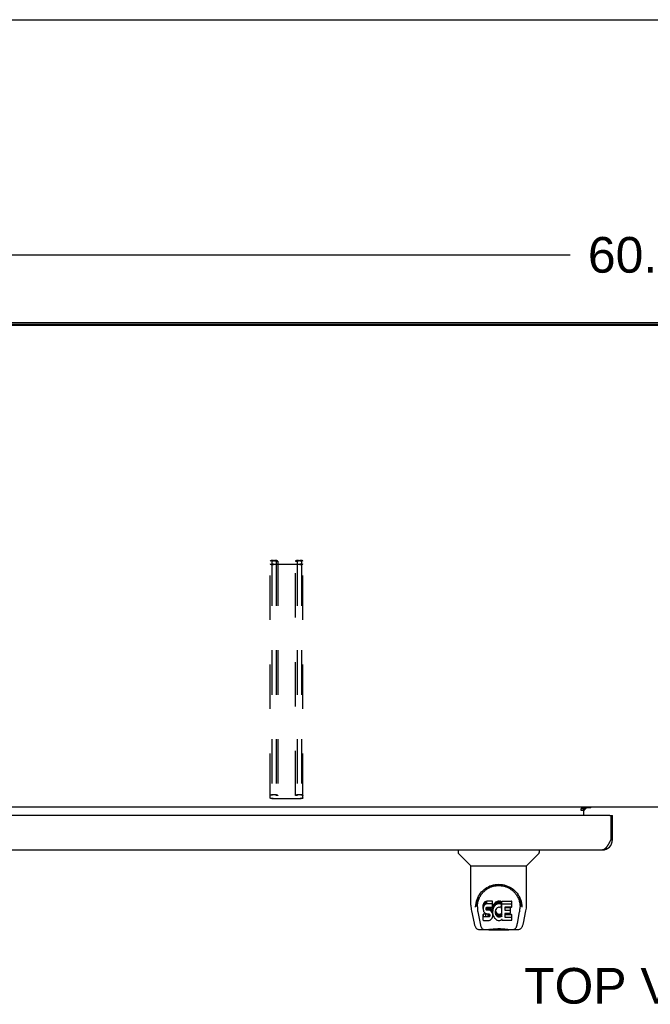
# Model space of a CAD drawing. Header units: inches. Extents: x 0 to 200, y 0 to 130.
# Tile 62 of 91: x 47 to 62, y 105 to 130. Entities that reach past the tile are written whole.
import ezdxf

# ---------------------------------------------------------------- set-up
doc = ezdxf.new("R2010")
doc.units = ezdxf.units.IN
doc.header["$LTSCALE"] = 11.011777
doc.header["$MEASUREMENT"] = 0
doc.linetypes.add('HIDDEN', pattern=[0.2, 0.1, -0.1])
doc.layers.get('0').update_dxf_attribs({"linetype": 'CONTINUOUS'})
for name, color, linetype in [('02___PRT_ALL_AXES', 7, 'CONTINUOUS'), ('DEFAULT_2', 8, 'HIDDEN'), ('DIMENSIONS', 7, 'CONTINUOUS')]:
    doc.layers.add(name, color=color, linetype=linetype)
doc.styles.get("Standard").update_dxf_attribs({"font": 'arial.ttf'})
doc.dimstyles.new('DIMSTYLE_1', dxfattribs={"dimtxt": 0.883298, "dimasz": 1.17773, "dimexe": 0.09, "dimexo": 0.07, "dimgap": 0.0375, "dimtad": 0, "dimtih": 1, "dimtoh": 1, "dimzin": 4, "dimdsep": 46, "dimtxsty": 'Standard', "dimblk": '_FILLED', "dimblk1": '_FILLED', "dimblk2": '_FILLED', "dimcen": 0.09, "dimazin": 1, "dimtfac": 1, "dimtofl": 0, "dimtmove": 0, "dimatfit": 3, "dimldrblk": '_FILLED', "dimfxl": 0, "dimtolj": 1, "dimtzin": 4, "dimarcsym": 0})

# ---------------------------------------------------------------- blocks, each defined once
blk = doc.blocks.new('_FILLED')
at = {"color": 0, "linetype": 'ByBlock'}
blk.add_solid([(0, 0), (-1, 0.2), (-1, -0.2)], dxfattribs=at)
blk = doc.blocks.new('*D9')
at = {"layer": 'DIMENSIONS', "color": 2, "linetype": 'Continuous'}
for p, q in [((32.413, 122.785), (32.413, 124.788)), ((92.413, 122.785), (92.413, 124.788)), ((32.413, 123.728), (60.428, 123.728)), ((92.413, 123.728), (64.398, 123.728))]:
    blk.add_line(p, q, dxfattribs=at)
at = {"layer": 'DIMENSIONS', "color": 2, "linetype": 'Continuous', "xscale": 1.1777301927, "yscale": 1.1777301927, "zscale": 1.1777301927, "rotation": 180}
blk.add_blockref('_FILLED', (32.413, 123.728), dxfattribs=at)
at = {"layer": 'DIMENSIONS', "color": 2, "linetype": 'Continuous', "xscale": 1.1777301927, "yscale": 1.1777301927, "zscale": 1.1777301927}
blk.add_blockref('_FILLED', (92.413, 123.728), dxfattribs=at)
at = {"layer": 'DIMENSIONS', "color": 2, "linetype": 'Continuous', "insert": (62.413, 124.17), "char_height": 0.8833, "width": 3.08662, "attachment_point": 2, "line_spacing_factor": 0.9}
blk.add_mtext('60.00', dxfattribs=at)

msp = doc.modelspace()

# ---------------------------------------------------------------- linework, layer by layer
at = {"color": 7, "linetype": 'Continuous'}
for p, q in [((0, 129.55), (200.214, 129.55)), ((92.301, 121.975), (32.525, 121.975)), ((90.861, 110.052), (33.966, 110.052)), ((60.699, 110.023), (60.767, 110.023)), ((60.699, 109.972), (60.699, 110.023)), ((60.767, 109.972), (60.699, 109.972)), ((60.767, 110.052), (60.767, 110.023)), ((60.767, 109.848), (60.767, 110.018)), ((60.774, 109.977), (60.838, 110.041)), ((61.414, 109.848), (61.476, 109.848)), ((61.476, 109.241), (61.434, 109.241)), ((57.659, 108.994), (57.659, 108.932)), ((59.667, 108.994), (59.667, 108.932)), ((57.968, 108.606), (57.671, 108.904)), ((59.358, 108.606), (59.656, 108.904)), ((57.974, 107.629), (57.974, 108.601)), ((57.974, 108.601), (59.352, 108.601)), ((59.352, 107.629), (59.352, 108.601)), ((58.092, 107.574), (58.092, 107.574)), ((58.099, 107.661), (58.098, 107.597)), ((58.136, 107.587), (58.136, 107.564)), ((58.279, 107.632), (58.277, 107.609)), ((58.277, 107.542), (58.277, 107.609)), ((58.279, 107.565), (58.277, 107.542)), ((58.277, 107.542), (58.278, 107.518)), ((58.278, 107.518), (58.282, 107.494)), ((58.284, 107.656), (58.279, 107.632)), ((58.279, 107.565), (58.279, 107.632)), ((58.284, 107.589), (58.279, 107.565)), ((58.293, 107.678), (58.284, 107.656)), ((58.284, 107.589), (58.284, 107.656)), ((58.293, 107.611), (58.284, 107.589)), ((58.307, 107.698), (58.293, 107.678)), ((58.293, 107.611), (58.293, 107.678)), ((58.307, 107.631), (58.293, 107.611)), ((58.316, 107.706), (58.307, 107.698)), ((58.307, 107.631), (58.307, 107.698)), ((58.316, 107.639), (58.307, 107.631)), ((58.325, 107.712), (58.316, 107.706)), ((58.316, 107.639), (58.316, 107.706)), ((58.325, 107.646), (58.316, 107.639)), ((58.347, 107.722), (58.325, 107.712)), ((58.325, 107.646), (58.325, 107.712)), ((58.347, 107.655), (58.325, 107.646)), ((58.37, 107.729), (58.347, 107.722)), ((58.347, 107.655), (58.347, 107.722)), ((58.37, 107.663), (58.347, 107.655)), ((58.348, 107.53), (58.349, 107.545)), ((58.349, 107.523), (58.348, 107.53)), ((58.349, 107.545), (58.351, 107.56)), ((58.349, 107.523), (58.349, 107.545)), ((58.351, 107.515), (58.349, 107.523)), ((58.351, 107.56), (58.354, 107.567)), ((58.351, 107.515), (58.351, 107.56)), ((58.356, 107.509), (58.351, 107.515)), ((58.354, 107.567), (58.36, 107.572)), ((58.356, 107.509), (58.356, 107.568)), ((58.362, 107.505), (58.356, 107.509)), ((58.36, 107.572), (58.374, 107.576)), ((58.362, 107.572), (58.361, 107.572)), ((58.376, 107.568), (58.362, 107.572)), ((58.362, 107.505), (58.362, 107.572)), ((58.37, 107.663), (58.37, 107.729)), ((58.51, 107.729), (58.37, 107.729)), ((58.51, 107.663), (58.37, 107.663)), ((58.374, 107.576), (58.389, 107.577)), ((58.4, 107.569), (58.376, 107.568)), ((58.376, 107.501), (58.376, 107.568)), ((58.389, 107.577), (58.502, 107.577)), ((58.424, 107.567), (58.4, 107.569)), ((58.4, 107.502), (58.4, 107.569)), ((58.448, 107.562), (58.424, 107.567)), ((58.424, 107.501), (58.424, 107.567)), ((58.459, 107.557), (58.448, 107.562)), ((58.448, 107.495), (58.448, 107.562)), ((58.468, 107.551), (58.459, 107.557)), ((58.459, 107.491), (58.459, 107.557)), ((58.486, 107.534), (58.468, 107.551)), ((58.468, 107.484), (58.468, 107.551)), ((58.499, 107.514), (58.486, 107.534)), ((58.486, 107.467), (58.486, 107.534)), ((58.508, 107.492), (58.499, 107.514)), ((58.499, 107.447), (58.499, 107.514)), ((58.502, 107.577), (58.507, 107.578)), ((58.507, 107.578), (58.509, 107.583)), ((58.509, 107.583), (58.51, 107.596)), ((58.514, 107.565), (58.509, 107.521)), ((58.509, 107.454), (58.509, 107.521)), ((58.511, 107.687), (58.51, 107.729)), ((58.51, 107.663), (58.51, 107.729)), ((58.511, 107.62), (58.51, 107.663)), ((58.51, 107.596), (58.511, 107.62)), ((58.511, 107.62), (58.511, 107.687)), ((58.518, 107.587), (58.514, 107.565)), ((58.514, 107.499), (58.514, 107.565)), ((58.518, 107.521), (58.514, 107.499)), ((58.524, 107.609), (58.518, 107.587)), ((58.518, 107.521), (58.518, 107.587)), ((58.524, 107.542), (58.518, 107.521)), ((58.533, 107.629), (58.524, 107.609)), ((58.524, 107.542), (58.524, 107.609)), ((58.533, 107.563), (58.524, 107.542)), ((58.543, 107.649), (58.533, 107.629)), ((58.533, 107.563), (58.533, 107.629)), ((58.543, 107.582), (58.533, 107.563)), ((58.556, 107.667), (58.543, 107.649)), ((58.543, 107.582), (58.543, 107.649)), ((58.556, 107.6), (58.543, 107.582)), ((58.571, 107.684), (58.556, 107.667)), ((58.556, 107.6), (58.556, 107.667)), ((58.571, 107.617), (58.556, 107.6)), ((58.587, 107.699), (58.571, 107.684)), ((58.571, 107.617), (58.571, 107.684)), ((58.587, 107.632), (58.571, 107.617)), ((58.586, 107.509), (58.583, 107.497)), ((58.592, 107.521), (58.586, 107.509)), ((58.606, 107.712), (58.587, 107.699)), ((58.587, 107.632), (58.587, 107.699)), ((58.606, 107.645), (58.587, 107.632)), ((58.606, 107.544), (58.592, 107.521)), ((58.626, 107.721), (58.606, 107.712)), ((58.606, 107.645), (58.606, 107.712)), ((58.626, 107.654), (58.606, 107.645)), ((58.615, 107.555), (58.606, 107.544)), ((58.625, 107.562), (58.615, 107.555)), ((58.65, 107.573), (58.625, 107.562)), ((58.648, 107.726), (58.626, 107.721)), ((58.626, 107.654), (58.626, 107.721)), ((58.648, 107.659), (58.626, 107.654)), ((58.67, 107.728), (58.648, 107.726)), ((58.648, 107.659), (58.648, 107.726)), ((58.67, 107.661), (58.648, 107.659)), ((58.663, 107.576), (58.65, 107.573)), ((58.676, 107.576), (58.663, 107.576)), ((58.67, 107.728), (58.692, 107.728)), ((58.67, 107.661), (58.67, 107.728)), ((58.692, 107.661), (58.67, 107.661)), ((58.69, 107.573), (58.676, 107.576)), ((58.702, 107.568), (58.69, 107.573)), ((58.704, 107.726), (58.692, 107.728)), ((58.692, 107.661), (58.692, 107.728)), ((58.704, 107.659), (58.692, 107.661)), ((58.714, 107.722), (58.704, 107.726)), ((58.704, 107.659), (58.704, 107.726)), ((58.714, 107.656), (58.704, 107.659)), ((58.734, 107.638), (58.708, 107.57)), ((58.733, 107.71), (58.714, 107.722)), ((58.714, 107.656), (58.714, 107.722)), ((58.733, 107.644), (58.714, 107.656)), ((58.733, 107.71), (58.733, 107.644)), ((58.734, 107.707), (58.734, 107.64)), ((58.743, 107.727), (58.98, 107.727)), ((58.743, 107.335), (58.743, 107.727)), ((58.743, 107.661), (58.98, 107.661)), ((58.813, 107.573), (58.813, 107.505)), ((58.98, 107.577), (58.818, 107.577)), ((58.818, 107.568), (58.949, 107.568)), ((58.953, 107.423), (58.953, 107.563)), ((58.984, 107.582), (58.984, 107.723)), ((59.227, 107.661), (59.228, 107.597)), ((59.234, 107.574), (59.234, 107.574)), ((57.989, 107.486), (58.054, 107.18)), ((58.145, 107.466), (58.203, 107.173)), ((58.28, 107.256), (58.28, 107.398)), ((58.282, 107.494), (58.29, 107.472)), ((58.343, 107.403), (58.284, 107.402)), ((58.284, 107.335), (58.284, 107.402)), ((58.343, 107.336), (58.284, 107.335)), ((58.29, 107.472), (58.303, 107.452)), ((58.303, 107.452), (58.319, 107.435)), ((58.319, 107.435), (58.339, 107.422)), ((58.339, 107.422), (58.35, 107.417)), ((58.404, 107.403), (58.343, 107.403)), ((58.343, 107.336), (58.343, 107.403)), ((58.404, 107.336), (58.343, 107.336)), ((58.35, 107.417), (58.362, 107.415)), ((58.376, 107.501), (58.362, 107.505)), ((58.362, 107.415), (58.409, 107.415)), ((58.4, 107.502), (58.376, 107.501)), ((58.424, 107.501), (58.4, 107.502)), ((58.419, 107.404), (58.404, 107.403)), ((58.404, 107.336), (58.404, 107.403)), ((58.419, 107.337), (58.404, 107.336)), ((58.409, 107.415), (58.417, 107.414)), ((58.417, 107.414), (58.424, 107.412)), ((58.426, 107.408), (58.419, 107.404)), ((58.419, 107.337), (58.419, 107.404)), ((58.426, 107.341), (58.419, 107.337)), ((58.448, 107.495), (58.424, 107.501)), ((58.424, 107.412), (58.43, 107.407)), ((58.427, 107.409), (58.426, 107.408)), ((58.426, 107.341), (58.426, 107.408)), ((58.431, 107.346), (58.426, 107.341)), ((58.43, 107.407), (58.435, 107.401)), ((58.431, 107.346), (58.431, 107.406)), ((58.441, 107.358), (58.431, 107.346)), ((58.435, 107.401), (58.442, 107.388)), ((58.441, 107.358), (58.441, 107.39)), ((58.443, 107.365), (58.441, 107.358)), ((58.442, 107.388), (58.444, 107.373)), ((58.443, 107.365), (58.443, 107.377)), ((58.444, 107.373), (58.443, 107.365)), ((58.459, 107.491), (58.448, 107.495)), ((58.452, 107.257), (58.471, 107.271)), ((58.468, 107.484), (58.459, 107.491)), ((58.486, 107.467), (58.468, 107.484)), ((58.471, 107.271), (58.488, 107.287)), ((58.499, 107.447), (58.486, 107.467)), ((58.488, 107.287), (58.495, 107.297)), ((58.495, 107.297), (58.5, 107.308)), ((58.508, 107.425), (58.499, 107.447)), ((58.5, 107.308), (58.509, 107.331)), ((58.508, 107.425), (58.508, 107.492)), ((58.509, 107.488), (58.508, 107.492)), ((58.514, 107.402), (58.508, 107.425)), ((58.514, 107.499), (58.509, 107.454)), ((58.509, 107.454), (58.51, 107.432)), ((58.509, 107.331), (58.515, 107.354)), ((58.51, 107.432), (58.513, 107.41)), ((58.513, 107.41), (58.518, 107.388)), ((58.517, 107.378), (58.514, 107.402)), ((58.515, 107.354), (58.517, 107.378)), ((58.517, 107.378), (58.517, 107.392)), ((58.518, 107.388), (58.525, 107.367)), ((58.525, 107.367), (58.546, 107.328)), ((58.546, 107.328), (58.559, 107.309)), ((58.559, 107.309), (58.573, 107.293)), ((58.573, 107.293), (58.59, 107.278)), ((58.583, 107.497), (58.579, 107.47)), ((58.579, 107.47), (58.579, 107.443)), ((58.579, 107.443), (58.58, 107.43)), ((58.58, 107.43), (58.58, 107.47)), ((58.58, 107.43), (58.583, 107.417)), ((58.582, 107.489), (58.583, 107.484)), ((58.583, 107.484), (58.593, 107.459)), ((58.583, 107.417), (58.583, 107.484)), ((58.583, 107.417), (58.593, 107.392)), ((58.59, 107.278), (58.608, 107.264)), ((58.593, 107.459), (58.607, 107.436)), ((58.593, 107.392), (58.593, 107.459)), ((58.593, 107.392), (58.607, 107.369)), ((58.607, 107.436), (58.615, 107.426)), ((58.607, 107.369), (58.607, 107.436)), ((58.607, 107.369), (58.615, 107.359)), ((58.608, 107.264), (58.617, 107.259)), ((58.615, 107.426), (58.625, 107.417)), ((58.615, 107.359), (58.615, 107.426)), ((58.615, 107.359), (58.625, 107.35)), ((58.625, 107.417), (58.637, 107.41)), ((58.625, 107.35), (58.625, 107.417)), ((58.625, 107.35), (58.637, 107.343)), ((58.637, 107.41), (58.649, 107.405)), ((58.637, 107.343), (58.637, 107.41)), ((58.637, 107.343), (58.649, 107.338)), ((58.649, 107.405), (58.662, 107.402)), ((58.649, 107.338), (58.649, 107.405)), ((58.649, 107.338), (58.662, 107.336)), ((58.662, 107.402), (58.676, 107.402)), ((58.662, 107.336), (58.662, 107.402)), ((58.662, 107.336), (58.676, 107.335)), ((58.676, 107.402), (58.689, 107.404)), ((58.676, 107.335), (58.676, 107.402)), ((58.676, 107.335), (58.689, 107.337)), ((58.689, 107.404), (58.701, 107.408)), ((58.689, 107.337), (58.689, 107.404)), ((58.689, 107.337), (58.701, 107.341)), ((58.701, 107.408), (58.714, 107.413)), ((58.701, 107.341), (58.701, 107.408)), ((58.701, 107.341), (58.714, 107.347)), ((58.714, 107.413), (58.725, 107.421)), ((58.714, 107.347), (58.714, 107.413)), ((58.714, 107.347), (58.725, 107.354)), ((58.715, 107.257), (58.734, 107.268)), ((58.725, 107.421), (58.725, 107.354)), ((58.731, 107.42), (58.743, 107.402)), ((58.731, 107.353), (58.743, 107.335)), ((58.745, 107.269), (58.734, 107.269)), ((58.734, 107.268), (58.734, 107.269)), ((58.745, 107.256), (58.745, 107.269)), ((58.814, 107.414), (58.814, 107.337)), ((58.818, 107.501), (58.949, 107.501)), ((58.949, 107.419), (58.819, 107.419)), ((58.819, 107.399), (58.98, 107.399)), ((58.819, 107.332), (58.98, 107.332)), ((58.985, 107.256), (58.985, 107.395)), ((59.124, 107.173), (59.18, 107.463)), ((59.18, 107.463), (59.181, 107.467)), ((59.272, 107.18), (59.337, 107.486)), ((58.179, 107.026), (58.405, 107.026)), ((58.213, 107.105), (58.22, 107.105)), ((58.219, 107.109), (58.222, 107.099)), ((58.223, 107.098), (58.222, 107.099)), ((58.265, 107.026), (58.264, 107.026)), ((58.284, 107.251), (58.428, 107.251)), ((58.38, 107.026), (58.4, 107.026)), ((58.38, 107.026), (58.402, 107.026)), ((58.425, 107.006), (58.405, 107.027)), ((58.428, 107.251), (58.44, 107.253)), ((58.44, 107.253), (58.452, 107.257)), ((58.617, 107.259), (58.628, 107.255)), ((58.628, 107.255), (58.65, 107.249)), ((58.65, 107.249), (58.672, 107.247)), ((58.672, 107.247), (58.694, 107.25)), ((58.694, 107.25), (58.715, 107.257)), ((58.98, 107.251), (58.749, 107.251)), ((58.901, 107.006), (58.922, 107.027)), ((58.921, 107.026), (59.148, 107.026)), ((59.063, 107.026), (59.061, 107.026)), ((59.104, 107.098), (59.104, 107.099)), ((59.106, 107.105), (59.113, 107.105)), ((58.901, 107.006), (58.425, 107.006))]:
    msp.add_line(p, q, dxfattribs=at)
at = {"color": 3, "linetype": 'Continuous'}
for p, q in [((32.517, 122.052), (92.309, 122.052)), ((92.301, 122.002), (32.525, 122.002)), ((60.767, 110.018), (60.699, 110.018)), ((60.939, 110.041), (60.767, 110.041)), ((61.414, 109.848), (32.85, 109.848)), ((61.434, 109.828), (61.434, 109.241)), ((61.476, 109.241), (61.476, 109.848)), ((61.421, 109.216), (61.414, 109.204)), ((61.434, 109.241), (61.421, 109.216)), ((33.035, 108.994), (61.229, 108.994)), ((61.414, 109.204), (61.407, 109.191))]:
    msp.add_line(p, q, dxfattribs=at)
msp.add_lwpolyline([(61.407, 109.191), (61.401, 109.179), (61.397, 109.173), (61.394, 109.167), (61.391, 109.161), (61.388, 109.155), (61.384, 109.149), (61.381, 109.144), (61.378, 109.138), (61.374, 109.132), (61.371, 109.127), (61.368, 109.121), (61.364, 109.116), (61.361, 109.11), (61.358, 109.105), (61.355, 109.1), (61.351, 109.095), (61.348, 109.09), (61.345, 109.085), (61.341, 109.08), (61.338, 109.076), (61.335, 109.071), (61.331, 109.067), (61.328, 109.062), (61.325, 109.058), (61.322, 109.054), (61.318, 109.05), (61.315, 109.046), (61.312, 109.042), (61.308, 109.039), (61.305, 109.035), (61.302, 109.032), (61.298, 109.028), (61.295, 109.025), (61.292, 109.022), (61.289, 109.02), (61.285, 109.017), (61.282, 109.014), (61.279, 109.012), (61.275, 109.01), (61.272, 109.008), (61.269, 109.006), (61.266, 109.004), (61.262, 109.002), (61.259, 109.001), (61.256, 108.999), (61.252, 108.998), (61.249, 108.997), (61.246, 108.996), (61.242, 108.996), (61.239, 108.995), (61.236, 108.995), (61.233, 108.994), (61.229, 108.994)], dxfattribs=at)
at = {"color": 7, "linetype": 'Continuous'}
for points in [[(58.092, 107.587), (58.095, 107.628), (58.102, 107.678), (58.113, 107.725), (58.127, 107.769), (58.144, 107.811), (58.164, 107.85), (58.186, 107.887), (58.211, 107.922), (58.238, 107.955), (58.268, 107.985), (58.299, 108.014), (58.333, 108.039), (58.369, 108.063), (58.406, 108.083), (58.446, 108.102), (58.487, 108.117), (58.53, 108.129), (58.574, 108.137), (58.618, 108.143), (58.664, 108.145), (58.709, 108.143), (58.753, 108.137), (58.797, 108.129), (58.84, 108.117), (58.881, 108.101), (58.921, 108.083), (58.958, 108.062), (58.994, 108.039), (59.028, 108.013), (59.059, 107.985), (59.089, 107.954), (59.116, 107.922), (59.141, 107.887), (59.163, 107.849), (59.183, 107.81), (59.2, 107.768), (59.214, 107.724), (59.225, 107.677), (59.232, 107.627), (59.234, 107.587)], [(58.136, 107.587), (58.137, 107.607), (58.138, 107.631), (58.141, 107.655), (58.144, 107.679), (58.149, 107.703), (58.155, 107.726), (58.162, 107.748), (58.169, 107.771), (58.178, 107.792), (58.187, 107.813), (58.198, 107.834), (58.208, 107.853), (58.22, 107.872), (58.232, 107.89), (58.245, 107.907), (58.258, 107.924), (58.272, 107.94), (58.286, 107.955), (58.3, 107.969), (58.315, 107.982), (58.33, 107.995), (58.345, 108.007), (58.361, 108.018), (58.376, 108.029), (58.392, 108.039), (58.408, 108.048), (58.424, 108.056)], [(58.424, 108.056), (58.439, 108.064), (58.455, 108.071), (58.471, 108.078), (58.487, 108.084), (58.503, 108.089), (58.519, 108.094), (58.535, 108.098), (58.551, 108.102), (58.567, 108.105), (58.583, 108.108), (58.599, 108.11), (58.615, 108.112), (58.631, 108.113), (58.647, 108.114), (58.662, 108.114), (58.678, 108.114), (58.694, 108.113), (58.71, 108.112), (58.726, 108.11), (58.742, 108.108), (58.758, 108.105), (58.774, 108.102), (58.79, 108.098), (58.806, 108.094), (58.822, 108.089), (58.838, 108.084), (58.854, 108.078), (58.87, 108.072), (58.886, 108.064)], [(58.886, 108.064), (58.902, 108.057), (58.918, 108.048), (58.934, 108.039), (58.949, 108.029), (58.965, 108.019), (58.98, 108.008), (58.996, 107.996), (59.011, 107.983), (59.025, 107.97), (59.04, 107.955), (59.054, 107.94), (59.068, 107.924), (59.081, 107.908), (59.094, 107.89), (59.106, 107.872), (59.118, 107.853), (59.129, 107.834), (59.139, 107.814), (59.148, 107.793), (59.157, 107.771), (59.165, 107.749), (59.171, 107.726), (59.177, 107.703), (59.182, 107.68), (59.186, 107.656), (59.188, 107.631), (59.19, 107.607), (59.19, 107.587)], [(57.974, 107.629), (57.975, 107.596), (57.978, 107.556), (57.984, 107.517), (57.989, 107.486)], [(58.092, 107.574), (58.092, 107.579), (58.092, 107.587)], [(58.136, 107.564), (58.137, 107.548), (58.138, 107.519), (58.141, 107.491), (58.145, 107.466)], [(59.181, 107.467), (59.182, 107.47), (59.182, 107.473), (59.183, 107.476), (59.183, 107.479), (59.184, 107.482), (59.184, 107.485), (59.185, 107.489), (59.185, 107.492), (59.186, 107.496), (59.186, 107.499), (59.187, 107.503), (59.187, 107.507), (59.188, 107.511), (59.188, 107.515), (59.188, 107.519), (59.189, 107.524), (59.189, 107.528), (59.189, 107.532), (59.189, 107.537), (59.19, 107.542), (59.19, 107.546), (59.19, 107.551), (59.19, 107.556), (59.19, 107.561), (59.19, 107.587)], [(59.234, 107.587), (59.234, 107.58), (59.234, 107.574)], [(59.337, 107.486), (59.343, 107.516), (59.348, 107.556), (59.351, 107.596), (59.352, 107.63)], [(58.284, 107.402), (58.284, 107.402), (58.283, 107.402), (58.283, 107.402), (58.282, 107.402), (58.282, 107.402), (58.282, 107.401), (58.281, 107.401), (58.281, 107.401), (58.28, 107.4), (58.28, 107.4), (58.28, 107.399), (58.28, 107.399), (58.28, 107.398), (58.28, 107.398)], [(58.284, 107.335), (58.284, 107.335), (58.283, 107.335), (58.283, 107.335), (58.282, 107.335), (58.282, 107.335), (58.282, 107.335), (58.281, 107.334), (58.281, 107.334), (58.28, 107.333), (58.28, 107.333), (58.28, 107.333), (58.28, 107.332), (58.28, 107.331), (58.28, 107.331)], [(58.054, 107.18), (58.057, 107.167), (58.062, 107.149), (58.067, 107.132), (58.072, 107.117), (58.078, 107.104), (58.084, 107.091), (58.09, 107.08), (58.098, 107.069), (58.106, 107.06), (58.115, 107.051), (58.125, 107.043), (58.137, 107.036), (58.149, 107.031), (58.162, 107.027), (58.175, 107.026), (58.179, 107.026)], [(58.203, 107.173), (58.205, 107.161), (58.208, 107.148), (58.211, 107.134), (58.215, 107.121), (58.219, 107.109)], [(58.223, 107.098), (58.228, 107.086), (58.234, 107.073), (58.24, 107.063), (58.247, 107.054), (58.254, 107.045), (58.263, 107.038), (58.272, 107.033), (58.281, 107.029), (58.291, 107.026), (58.299, 107.026)], [(58.4, 107.026), (58.422, 107.028), (58.446, 107.03), (58.47, 107.033), (58.496, 107.036), (58.523, 107.039), (58.55, 107.041), (58.578, 107.044), (58.607, 107.045), (58.637, 107.046), (58.666, 107.047), (58.695, 107.046), (58.724, 107.045), (58.753, 107.043), (58.78, 107.041), (58.807, 107.038), (58.834, 107.035), (58.859, 107.033), (58.883, 107.03), (58.905, 107.028)], [(58.402, 107.026), (58.429, 107.028), (58.456, 107.031), (58.484, 107.033), (58.513, 107.036), (58.542, 107.039), (58.572, 107.041), (58.602, 107.043), (58.632, 107.044), (58.663, 107.045), (58.693, 107.044), (58.724, 107.043), (58.754, 107.042), (58.784, 107.039), (58.813, 107.036), (58.842, 107.033), (58.87, 107.031), (58.898, 107.028)], [(58.898, 107.028), (58.924, 107.026), (58.947, 107.026)], [(58.905, 107.028), (58.927, 107.026), (58.947, 107.026)], [(59.027, 107.026), (59.035, 107.026), (59.045, 107.029), (59.055, 107.033), (59.064, 107.038), (59.072, 107.045), (59.079, 107.053), (59.086, 107.063), (59.092, 107.073), (59.099, 107.086), (59.104, 107.098)], [(59.104, 107.099), (59.108, 107.109), (59.111, 107.121), (59.115, 107.134), (59.118, 107.148), (59.121, 107.161), (59.124, 107.173)], [(59.148, 107.026), (59.15, 107.026), (59.164, 107.027), (59.177, 107.031), (59.189, 107.036), (59.201, 107.042), (59.211, 107.05), (59.22, 107.059), (59.228, 107.069), (59.236, 107.079), (59.242, 107.091), (59.248, 107.103), (59.254, 107.117), (59.259, 107.132), (59.264, 107.149), (59.269, 107.167), (59.272, 107.18)]]:
    msp.add_lwpolyline(points, dxfattribs=at)
at = {"color": 3, "linetype": 'Continuous'}
for centre, radius, start, end in [((60.882, 109.937), 0.115, 115.2502, 167.1429), ((61.414, 109.828), 0.02, 0, 90), ((61.229, 109.241), 0.246, 270, 360)]:
    msp.add_arc(centre, radius, start, end, dxfattribs=at)
at = {"color": 7, "linetype": 'Continuous'}
for centre, radius, start, end in [((57.699, 108.932), 0.0394, 180, 225), ((59.628, 108.932), 0.0394, 315, 360), ((57.982, 108.62), 0.0197, 225, 270), ((59.344, 108.62), 0.0197, 270, 315)]:
    msp.add_arc(centre, radius, start, end, dxfattribs=at)
for centre, major_axis, ratio, start_param, end_param in [((58.663, 107.587), (0, 0.565), 0.999848, 1.137008, 1.553352), ((58.663, 107.587), (0, 0.565), 0.999848, -1.553352, -1.137622), ((58.704, 107.572), (0.00448, 0), 1, -1.986921, -0.366491), ((58.73, 107.707), (0, 0.00448), 1, -1.566905, -0.665444), ((58.73, 107.64), (0.00448, 0), 1, 5.916695, 7.188538), ((58.818, 107.573), (0, 0.00448), 1, 0, 1.570796), ((58.818, 107.572), (0, 0.00448), 1, 1.570796, 3.141593), ((58.949, 107.563), (0.00448, 0), 1, 0, 1.570796), ((58.98, 107.723), (0, 0.00448), 1, -1.570796, 0), ((58.98, 107.656), (0, 0.00448), 1, -1.570796, 0), ((58.98, 107.582), (0.00448, 0), 1, -1.570796, 0), ((58.727, 107.417), (0, 0.00448), 1, 0, 0.651783), ((58.727, 107.35), (0, 0.00448), 1, 0, 0.651783), ((58.727, 107.417), (0.00448, 0), 1, 0.594971, 1.570796), ((58.727, 107.35), (0.00448, 0), 1, 0.594971, 1.570796), ((58.818, 107.505), (0.00448, 0), 1, 3.141593, 4.712389), ((58.819, 107.414), (0, 0.00448), 1, 0, 1.570796), ((58.819, 107.404), (0, 0.00448), 1, 1.570796, 3.141593), ((58.819, 107.337), (0, 0.00448), 1, 1.570796, 3.141593), ((58.949, 107.496), (0.00448, 0), 1, 0, 1.570796), ((58.949, 107.423), (0, 0.00448), 1, -3.141593, -1.570796), ((58.98, 107.395), (0, 0.00448), 1, -1.570796, 0), ((58.98, 107.328), (0, 0.00448), 1, -1.570796, 0), ((58.284, 107.256), (0.00483, 0), 1, 3.141593, 4.712389), ((58.749, 107.256), (0, 0.00448), 1, 1.570796, 3.141593), ((58.98, 107.256), (0, 0.00448), 1, -3.141593, -1.570796)]:
    msp.add_ellipse(centre, major_axis=major_axis, ratio=ratio, start_param=start_param, end_param=end_param, dxfattribs=at)
at = {"layer": '02___PRT_ALL_AXES', "color": 3, "linetype": 'Continuous'}
msp.add_line((60.939, 110.041), (60.939, 110.052), dxfattribs=at)
at = {"layer": 'DEFAULT_2', "color": 8, "linetype": 'HIDDEN'}
for p, q in [((53.007, 110.283), (53.007, 116.142)), ((53.047, 116.142), (53.047, 110.283)), ((53.087, 116.163), (53.114, 116.163)), ((53.114, 116.152), (53.087, 116.152)), ((53.087, 116.068), (53.739, 116.068)), ((53.739, 116.058), (53.087, 116.058)), ((53.154, 116.142), (53.154, 110.343)), ((53.194, 116.138), (53.154, 116.138)), ((53.194, 116.142), (53.194, 110.343)), ((53.632, 110.343), (53.632, 116.142)), ((53.672, 116.138), (53.632, 116.138)), ((53.672, 116.142), (53.672, 110.343)), ((53.712, 116.163), (53.739, 116.163)), ((53.739, 116.152), (53.712, 116.152)), ((53.779, 116.142), (53.779, 110.283)), ((53.819, 110.283), (53.819, 116.142)), ((53.087, 110.367), (53.114, 110.367)), ((53.114, 110.357), (53.087, 110.357)), ((53.087, 110.272), (53.739, 110.272)), ((53.739, 110.262), (53.087, 110.262)), ((53.194, 110.343), (53.154, 110.343)), ((53.672, 110.343), (53.632, 110.343)), ((53.712, 110.367), (53.739, 110.367)), ((53.739, 110.357), (53.712, 110.357))]:
    msp.add_line(p, q, dxfattribs=at)
for points in [[(53.087, 116.163), (53.076, 116.163), (53.066, 116.162), (53.056, 116.161), (53.047, 116.16), (53.038, 116.158), (53.03, 116.157), (53.024, 116.155), (53.018, 116.152), (53.013, 116.15), (53.01, 116.147), (53.008, 116.145), (53.007, 116.142)], [(53.007, 116.078), (53.008, 116.076), (53.01, 116.073), (53.013, 116.07), (53.018, 116.068), (53.024, 116.066), (53.03, 116.064), (53.038, 116.062), (53.047, 116.06), (53.056, 116.059), (53.066, 116.058), (53.076, 116.058), (53.087, 116.058)], [(53.047, 116.142), (53.047, 116.144), (53.049, 116.145), (53.051, 116.147), (53.055, 116.148), (53.059, 116.149), (53.063, 116.15), (53.069, 116.151), (53.075, 116.152), (53.081, 116.152), (53.087, 116.152)], [(53.087, 116.068), (53.081, 116.068), (53.075, 116.068), (53.069, 116.069), (53.063, 116.07), (53.059, 116.071), (53.055, 116.072), (53.051, 116.074), (53.049, 116.075), (53.047, 116.077), (53.047, 116.078)], [(53.194, 116.142), (53.194, 116.145), (53.192, 116.147), (53.188, 116.15), (53.184, 116.152), (53.178, 116.155), (53.171, 116.157), (53.163, 116.158), (53.154, 116.16), (53.145, 116.161), (53.135, 116.162), (53.125, 116.163), (53.114, 116.163)], [(53.114, 116.152), (53.121, 116.152), (53.127, 116.152), (53.133, 116.151), (53.138, 116.15), (53.143, 116.149), (53.147, 116.148), (53.15, 116.147), (53.153, 116.145), (53.154, 116.144), (53.154, 116.142)], [(53.712, 116.163), (53.701, 116.163), (53.691, 116.162), (53.681, 116.161), (53.672, 116.16), (53.663, 116.158), (53.655, 116.157), (53.649, 116.155), (53.643, 116.152), (53.638, 116.15), (53.635, 116.147), (53.633, 116.145), (53.632, 116.142)], [(53.672, 116.142), (53.672, 116.144), (53.674, 116.145), (53.676, 116.147), (53.68, 116.148), (53.684, 116.149), (53.688, 116.15), (53.694, 116.151), (53.7, 116.152), (53.706, 116.152), (53.712, 116.152)], [(53.819, 116.142), (53.819, 116.145), (53.817, 116.147), (53.813, 116.15), (53.809, 116.152), (53.803, 116.155), (53.796, 116.157), (53.788, 116.158), (53.779, 116.16), (53.77, 116.161), (53.76, 116.162), (53.75, 116.163), (53.739, 116.163)], [(53.739, 116.152), (53.746, 116.152), (53.752, 116.152), (53.758, 116.151), (53.763, 116.15), (53.768, 116.149), (53.772, 116.148), (53.775, 116.147), (53.778, 116.145), (53.779, 116.144), (53.779, 116.142)], [(53.779, 116.078), (53.779, 116.077), (53.778, 116.075), (53.775, 116.074), (53.772, 116.072), (53.768, 116.071), (53.763, 116.07), (53.758, 116.069), (53.752, 116.068), (53.746, 116.068), (53.739, 116.068)], [(53.739, 116.058), (53.75, 116.058), (53.76, 116.058), (53.77, 116.059), (53.779, 116.06), (53.788, 116.062), (53.796, 116.064), (53.803, 116.066), (53.809, 116.068), (53.813, 116.07), (53.817, 116.073), (53.819, 116.076), (53.819, 116.078)], [(53.007, 110.346), (53.008, 110.349), (53.01, 110.352), (53.013, 110.354), (53.018, 110.357), (53.024, 110.359), (53.03, 110.361), (53.038, 110.363), (53.047, 110.364), (53.056, 110.366), (53.066, 110.366), (53.076, 110.367), (53.087, 110.367)], [(53.087, 110.262), (53.076, 110.262), (53.066, 110.263), (53.056, 110.264), (53.047, 110.265), (53.038, 110.266), (53.03, 110.268), (53.024, 110.27), (53.018, 110.272), (53.013, 110.275), (53.01, 110.277), (53.008, 110.28), (53.007, 110.283)], [(53.087, 110.357), (53.081, 110.357), (53.075, 110.356), (53.069, 110.356), (53.063, 110.355), (53.059, 110.354), (53.055, 110.353), (53.051, 110.351), (53.049, 110.35), (53.047, 110.348), (53.047, 110.346)], [(53.047, 110.283), (53.047, 110.281), (53.049, 110.279), (53.051, 110.278), (53.055, 110.277), (53.059, 110.275), (53.063, 110.274), (53.069, 110.273), (53.075, 110.273), (53.081, 110.272), (53.087, 110.272)], [(53.114, 110.367), (53.125, 110.367), (53.135, 110.366), (53.145, 110.366), (53.154, 110.364), (53.163, 110.363), (53.171, 110.361), (53.178, 110.359), (53.184, 110.357), (53.188, 110.354), (53.192, 110.352), (53.194, 110.349), (53.194, 110.346)], [(53.154, 110.346), (53.154, 110.348), (53.153, 110.35), (53.15, 110.351), (53.147, 110.353), (53.143, 110.354), (53.138, 110.355), (53.133, 110.356), (53.127, 110.356), (53.121, 110.357), (53.114, 110.357)], [(53.632, 110.346), (53.633, 110.349), (53.635, 110.352), (53.638, 110.354), (53.643, 110.357), (53.649, 110.359), (53.655, 110.361), (53.663, 110.363), (53.672, 110.364), (53.681, 110.366), (53.691, 110.366), (53.701, 110.367), (53.712, 110.367)], [(53.712, 110.357), (53.706, 110.357), (53.7, 110.356), (53.694, 110.356), (53.688, 110.355), (53.684, 110.354), (53.68, 110.353), (53.676, 110.351), (53.674, 110.35), (53.672, 110.348), (53.672, 110.346)], [(53.739, 110.367), (53.75, 110.367), (53.76, 110.366), (53.77, 110.366), (53.779, 110.364), (53.788, 110.363), (53.796, 110.361), (53.803, 110.359), (53.809, 110.357), (53.813, 110.354), (53.817, 110.352), (53.819, 110.349), (53.819, 110.346)], [(53.779, 110.346), (53.779, 110.348), (53.778, 110.35), (53.775, 110.351), (53.772, 110.353), (53.768, 110.354), (53.763, 110.355), (53.758, 110.356), (53.752, 110.356), (53.746, 110.357), (53.739, 110.357)], [(53.819, 110.283), (53.819, 110.28), (53.817, 110.277), (53.813, 110.275), (53.809, 110.272), (53.803, 110.27), (53.796, 110.268), (53.788, 110.266), (53.779, 110.265), (53.77, 110.264), (53.76, 110.263), (53.75, 110.262), (53.739, 110.262)], [(53.739, 110.272), (53.746, 110.272), (53.752, 110.273), (53.758, 110.273), (53.763, 110.274), (53.768, 110.275), (53.772, 110.277), (53.775, 110.278), (53.778, 110.279), (53.779, 110.281), (53.779, 110.283)]]:
    msp.add_lwpolyline(points, dxfattribs=at)

# ---------------------------------------------------------------- texts
at = {"layer": 'DIMENSIONS', "color": 2, "linetype": 'Continuous', "insert": (62.306, 106.072), "char_height": 0.8833, "width": 6.0189, "attachment_point": 2, "line_spacing_factor": 0.9}
msp.add_mtext('TOP VIEW', dxfattribs=at)

# ---------------------------------------------------------------- dimensions: what is measured, and where the dimension line sits
at = {"layer": 'DIMENSIONS', "color": 2, "linetype": 'Continuous'}
dim = msp.add_linear_dim(base=(32.413, 123.728), p1=(92.413, 124.858), p2=(32.413, 124.858), angle=180, dimstyle='DIMSTYLE_1', dxfattribs=at)
dim.commit()
dim.dimension.update_dxf_attribs({"geometry": '*D9', "text_midpoint": (62.406, 123.723), "dimtype": 160})

doc.saveas('drawing.dxf')
